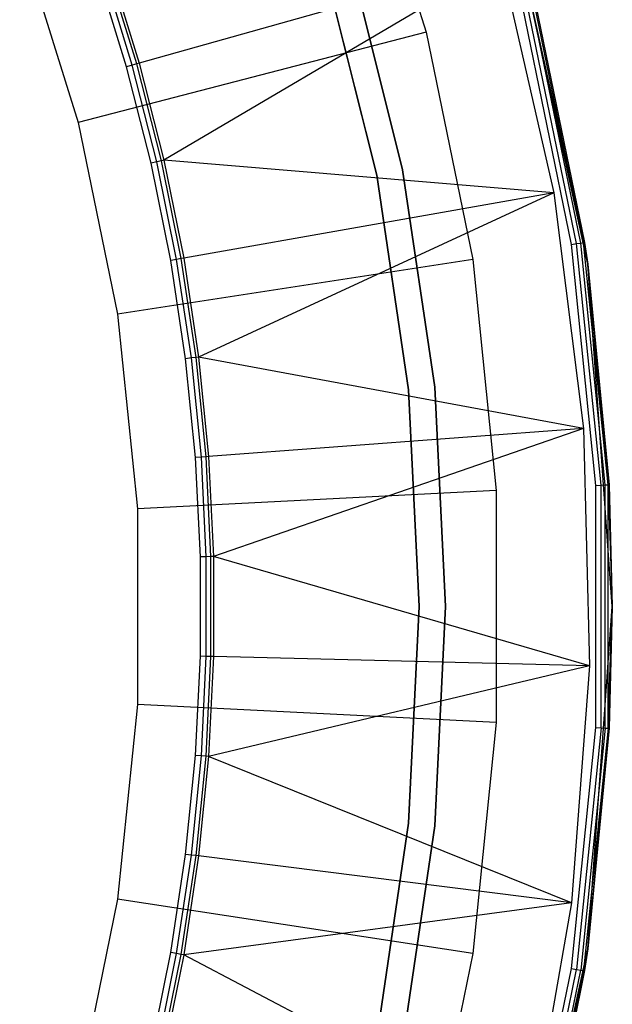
# Model space of a CAD drawing. Extents: x 0.02 to 4.27, y -2.13 to 2.13.
# Tile 11 of 13: x 3.75 to 4.27, y -0.35 to 0.52. Entities that reach past the tile are written whole.
import ezdxf

# ---------------------------------------------------------------- set-up
doc = ezdxf.new("R2010")
doc.units = 0
doc.header["$MEASUREMENT"] = 0
doc.layers.get('0').update_dxf_attribs({"color": 13, "linetype": 'CONTINUOUS'})

# ---------------------------------------------------------------- blocks, each defined once
blk = doc.blocks.new('LAMPKA_CHINSKA2_STL')
at = {"color": 0}
for p, q in [((4.04694, 0.70357, 11.06299), (4.10838, 0.50777, 11.06299)), ((4.04694, 0.70357, 11.06299), (4.10838, 0.50777, 11.06299)), ((3.74882, 0.59316, 12.55906), (3.80061, 0.42809, 12.55906)), ((3.74882, 0.59316, 12.55906), (3.80061, 0.42809, 12.55906)), ((4.24871, 0.32193, 0.22441), (4.18711, 0.59896)), ((4.24871, 0.32193, 0.22441), (4.18711, 0.59896)), ((4.25159, 0.30256), (4.18711, 0.59896)), ((4.25159, 0.30256), (4.18711, 0.59896)), ((4.17482, 0.57047, 11.06299), (3.85459, 0.48037, 12.62844)), ((4.17482, 0.57047, 11.06299), (3.85459, 0.48037, 12.62844)), ((4.17482, 0.57047, 11.06299), (3.87642, 0.39467, 12.62844)), ((4.17482, 0.57047, 11.06299), (3.87642, 0.39467, 12.62844)), ((4.01818, 0.56754, 11.34459), (4.0648, 0.38143, 11.34459)), ((4.0648, 0.38143, 11.34065), (4.01818, 0.56754, 11.34065)), ((4.01818, 0.56754, 11.34459), (4.0648, 0.38143, 11.34459)), ((4.0648, 0.38143, 11.34065), (4.01818, 0.56754, 11.34065)), ((4.04054, 0.57432, 11.26378), (4.08771, 0.38598, 11.26378)), ((4.08771, 0.38598, 11.25984), (4.04054, 0.57432, 11.25984)), ((4.17482, 0.57047, 11.06299), (4.22154, 0.36576, 11.06299)), ((4.17482, 0.57047, 11.06299), (4.22154, 0.36576, 11.06299)), ((3.84347, 0.47724, 12.6378), (3.81758, 0.5612, 12.6378)), ((3.84347, 0.47724, 12.6378), (3.81758, 0.5612, 12.6378)), ((3.84846, 0.47865, 12.6366), (3.82248, 0.56285, 12.6366)), ((3.84846, 0.47865, 12.6366), (3.82248, 0.56285, 12.6366)), ((3.85243, 0.47977, 12.63326), (3.8264, 0.56417, 12.63326)), ((3.85243, 0.47977, 12.63326), (3.8264, 0.56417, 12.63326)), ((3.82853, 0.56488, 12.62844), (3.85459, 0.48037, 12.62844)), ((3.82853, 0.56488, 12.62844), (3.85459, 0.48037, 12.62844)), ((4.24151, 0.32083, 0.23532), (4.1983, 0.53106, 0.23532)), ((4.24151, 0.32083, 0.23532), (4.1983, 0.53106, 0.23532)), ((4.24529, 0.32141, 0.23276), (4.20201, 0.53202, 0.23276)), ((4.24529, 0.32141, 0.23276), (4.20201, 0.53202, 0.23276)), ((4.24782, 0.3218, 0.22893), (4.20449, 0.53266, 0.22893)), ((4.24782, 0.3218, 0.22893), (4.20449, 0.53266, 0.22893)), ((4.20536, 0.53288, 0.22441), (4.24871, 0.32193, 0.22441)), ((4.20536, 0.53288, 0.22441), (4.24871, 0.32193, 0.22441)), ((4.23704, 0.32014, 0.23622), (4.19393, 0.52992, 0.23622)), ((4.23704, 0.32014, 0.23622), (4.19393, 0.52992, 0.23622)), ((4.10838, 0.50777, 11.06299), (3.80061, 0.42809, 12.55906)), ((4.10838, 0.50777, 11.06299), (3.80061, 0.42809, 12.55906)), ((4.10838, 0.50777, 11.06299), (4.14968, 0.30676, 11.06299)), ((4.10838, 0.50777, 11.06299), (4.14968, 0.30676, 11.06299)), ((3.85243, 0.47977, 12.63326), (3.84846, 0.47865, 12.6366)), ((3.85243, 0.47977, 12.63326), (3.84846, 0.47865, 12.6366)), ((3.85459, 0.48037, 12.62844), (3.85243, 0.47977, 12.63326)), ((3.85459, 0.48037, 12.62844), (3.85243, 0.47977, 12.63326)), ((3.87423, 0.39417, 12.63326), (3.85243, 0.47977, 12.63326)), ((3.87423, 0.39417, 12.63326), (3.85243, 0.47977, 12.63326)), ((3.85459, 0.48037, 12.62844), (3.87642, 0.39467, 12.62844)), ((3.85459, 0.48037, 12.62844), (3.87642, 0.39467, 12.62844)), ((3.84846, 0.47865, 12.6366), (3.84347, 0.47724, 12.6378)), ((3.84846, 0.47865, 12.6366), (3.84347, 0.47724, 12.6378)), ((3.86515, 0.3921, 12.6378), (3.84347, 0.47724, 12.6378)), ((3.86515, 0.3921, 12.6378), (3.84347, 0.47724, 12.6378)), ((3.8702, 0.39325, 12.6366), (3.84846, 0.47865, 12.6366)), ((3.8702, 0.39325, 12.6366), (3.84846, 0.47865, 12.6366)), ((3.80061, 0.42809, 12.55906), (3.83544, 0.25862, 12.55906)), ((3.80061, 0.42809, 12.55906), (3.83544, 0.25862, 12.55906)), ((3.8702, 0.39325, 12.6366), (3.86515, 0.3921, 12.6378)), ((3.8702, 0.39325, 12.6366), (3.86515, 0.3921, 12.6378)), ((3.88256, 0.30598, 12.6378), (3.86515, 0.3921, 12.6378)), ((3.88256, 0.30598, 12.6378), (3.86515, 0.3921, 12.6378)), ((3.87423, 0.39417, 12.63326), (3.8702, 0.39325, 12.6366)), ((3.87423, 0.39417, 12.63326), (3.8702, 0.39325, 12.6366)), ((3.88766, 0.30688, 12.6366), (3.8702, 0.39325, 12.6366)), ((3.88766, 0.30688, 12.6366), (3.8702, 0.39325, 12.6366)), ((3.87642, 0.39467, 12.62844), (3.87423, 0.39417, 12.63326)), ((3.87642, 0.39467, 12.62844), (3.87423, 0.39417, 12.63326)), ((3.89173, 0.3076, 12.63326), (3.87423, 0.39417, 12.63326)), ((3.89173, 0.3076, 12.63326), (3.87423, 0.39417, 12.63326)), ((4.22154, 0.36576, 11.06299), (3.87642, 0.39467, 12.62844)), ((3.87642, 0.39467, 12.62844), (3.89394, 0.30799, 12.62844)), ((4.22154, 0.36576, 11.06299), (3.87642, 0.39467, 12.62844)), ((3.87642, 0.39467, 12.62844), (3.89394, 0.30799, 12.62844)), ((4.08771, 0.38598, 11.26378), (4.1162, 0.19393, 11.26378)), ((4.1162, 0.19393, 11.25984), (4.08771, 0.38598, 11.25984)), ((4.0648, 0.38143, 11.34459), (4.0648, 0.38143, 11.34065)), ((4.0648, 0.38143, 11.34459), (4.09295, 0.19164, 11.34459)), ((4.09295, 0.19164, 11.34065), (4.0648, 0.38143, 11.34065)), ((4.0648, 0.38143, 11.34459), (4.0648, 0.38143, 11.34065)), ((4.0648, 0.38143, 11.34459), (4.09295, 0.19164, 11.34459)), ((4.09295, 0.19164, 11.34065), (4.0648, 0.38143, 11.34065)), ((4.22154, 0.36576, 11.06299), (3.89394, 0.30799, 12.62844)), ((4.22154, 0.36576, 11.06299), (3.89394, 0.30799, 12.62844)), ((4.22154, 0.36576, 11.06299), (3.90712, 0.22054, 12.62844)), ((4.22154, 0.36576, 11.06299), (3.90712, 0.22054, 12.62844)), ((4.22154, 0.36576, 11.06299), (4.24765, 0.1574, 11.06299)), ((4.22154, 0.36576, 11.06299), (4.24765, 0.1574, 11.06299)), ((4.23704, 0.32014, 0.23622), (4.24151, 0.32083, 0.23532)), ((4.23704, 0.32014, 0.23622), (4.24151, 0.32083, 0.23532)), ((4.2587, 0.10708, 0.23622), (4.23704, 0.32014, 0.23622)), ((4.2587, 0.10708, 0.23622), (4.23704, 0.32014, 0.23622)), ((4.24151, 0.32083, 0.23532), (4.24529, 0.32141, 0.23276)), ((4.24151, 0.32083, 0.23532), (4.24529, 0.32141, 0.23276)), ((4.26322, 0.10731, 0.23532), (4.24151, 0.32083, 0.23532)), ((4.26322, 0.10731, 0.23532), (4.24151, 0.32083, 0.23532)), ((4.24529, 0.32141, 0.23276), (4.24782, 0.3218, 0.22893)), ((4.24529, 0.32141, 0.23276), (4.24782, 0.3218, 0.22893)), ((4.26704, 0.1075, 0.23276), (4.24529, 0.32141, 0.23276)), ((4.26704, 0.1075, 0.23276), (4.24529, 0.32141, 0.23276)), ((4.24871, 0.32193, 0.22441), (4.24782, 0.3218, 0.22893)), ((4.24871, 0.32193, 0.22441), (4.24782, 0.3218, 0.22893)), ((4.24782, 0.3218, 0.22893), (4.25159, 0.30256, 0.22441)), ((4.2696, 0.10763, 0.22893), (4.24782, 0.3218, 0.22893)), ((4.2696, 0.10763, 0.22893), (4.24782, 0.3218, 0.22893)), ((4.24782, 0.3218, 0.22893), (4.25159, 0.30256, 0.22441)), ((4.24871, 0.32193, 0.22441), (4.25159, 0.30256)), ((4.24871, 0.32193, 0.22441), (4.25159, 0.30256)), ((4.24871, 0.32193, 0.22441), (4.25159, 0.30256, 0.22441)), ((4.24871, 0.32193, 0.22441), (4.25159, 0.30256, 0.22441)), ((4.14968, 0.30676, 11.06299), (3.83544, 0.25862, 12.55906)), ((4.14968, 0.30676, 11.06299), (3.83544, 0.25862, 12.55906)), ((3.88766, 0.30688, 12.6366), (3.88256, 0.30598, 12.6378)), ((3.88766, 0.30688, 12.6366), (3.88256, 0.30598, 12.6378)), ((3.89566, 0.2191, 12.6378), (3.88256, 0.30598, 12.6378)), ((3.89566, 0.2191, 12.6378), (3.88256, 0.30598, 12.6378)), ((3.89173, 0.3076, 12.63326), (3.88766, 0.30688, 12.6366)), ((3.89173, 0.3076, 12.63326), (3.88766, 0.30688, 12.6366)), ((3.9008, 0.21975, 12.6366), (3.88766, 0.30688, 12.6366)), ((3.9008, 0.21975, 12.6366), (3.88766, 0.30688, 12.6366)), ((3.89394, 0.30799, 12.62844), (3.89173, 0.3076, 12.63326)), ((3.89394, 0.30799, 12.62844), (3.89173, 0.3076, 12.63326)), ((3.90489, 0.22026, 12.63326), (3.89173, 0.3076, 12.63326)), ((3.90489, 0.22026, 12.63326), (3.89173, 0.3076, 12.63326)), ((3.89394, 0.30799, 12.62844), (3.90712, 0.22054, 12.62844)), ((3.89394, 0.30799, 12.62844), (3.90712, 0.22054, 12.62844)), ((4.14968, 0.30676, 11.06299), (4.17044, 0.10261, 11.06299)), ((4.14968, 0.30676, 11.06299), (4.17044, 0.10261, 11.06299)), ((4.25159, 0.30256), (4.2705, 0.10768, 0.22441)), ((4.27323, 0), (4.25159, 0.30256)), ((4.25159, 0.30256, 0.22441), (4.25159, 0.30256)), ((4.25159, 0.30256, 0.22441), (4.25159, 0.30256)), ((4.25159, 0.30256, 0.22441), (4.2705, 0.10768, 0.22441)), ((4.25159, 0.30256), (4.2705, 0.10768, 0.22441)), ((4.27323, 0), (4.25159, 0.30256)), ((4.2696, 0.10763, 0.22893), (4.25159, 0.30256, 0.22441)), ((4.2696, 0.10763, 0.22893), (4.25159, 0.30256, 0.22441)), ((4.25159, 0.30256, 0.22441), (4.2705, 0.10768, 0.22441)), ((3.83544, 0.25862, 12.55906), (3.85294, 0.0865, 12.55906)), ((3.83544, 0.25862, 12.55906), (3.85294, 0.0865, 12.55906)), ((3.9008, 0.21975, 12.6366), (3.89566, 0.2191, 12.6378)), ((3.9008, 0.21975, 12.6366), (3.89566, 0.2191, 12.6378)), ((3.90441, 0.13168, 12.6378), (3.89566, 0.2191, 12.6378)), ((3.90441, 0.13168, 12.6378), (3.89566, 0.2191, 12.6378)), ((3.90489, 0.22026, 12.63326), (3.9008, 0.21975, 12.6366)), ((3.90489, 0.22026, 12.63326), (3.9008, 0.21975, 12.6366)), ((3.90957, 0.13207, 12.6366), (3.9008, 0.21975, 12.6366)), ((3.90957, 0.13207, 12.6366), (3.9008, 0.21975, 12.6366)), ((3.90712, 0.22054, 12.62844), (3.90489, 0.22026, 12.63326)), ((3.90712, 0.22054, 12.62844), (3.90489, 0.22026, 12.63326)), ((3.91369, 0.13238, 12.63326), (3.90489, 0.22026, 12.63326)), ((3.91369, 0.13238, 12.63326), (3.90489, 0.22026, 12.63326)), ((4.24765, 0.1574, 11.06299), (3.90712, 0.22054, 12.62844)), ((3.90712, 0.22054, 12.62844), (3.91593, 0.13254, 12.62844)), ((4.24765, 0.1574, 11.06299), (3.90712, 0.22054, 12.62844)), ((3.90712, 0.22054, 12.62844), (3.91593, 0.13254, 12.62844)), ((4.09295, 0.19164, 11.34459), (4.09295, 0.19164, 11.34065)), ((4.09295, 0.19164, 11.34459), (4.10237, 0, 11.34459)), ((4.10237, 0, 11.34065), (4.09295, 0.19164, 11.34065)), ((4.09295, 0.19164, 11.34459), (4.09295, 0.19164, 11.34065)), ((4.09295, 0.19164, 11.34459), (4.10237, 0, 11.34459)), ((4.10237, 0, 11.34065), (4.09295, 0.19164, 11.34065)), ((4.1162, 0.19393, 11.26378), (4.12573, 0, 11.26378)), ((4.12573, 0, 11.25984), (4.1162, 0.19393, 11.25984)), ((4.24765, 0.1574, 11.06299), (3.91593, 0.13254, 12.62844)), ((4.24765, 0.1574, 11.06299), (3.91593, 0.13254, 12.62844)), ((4.24765, 0.1574, 11.06299), (3.92033, 0.04422, 12.62844)), ((4.24765, 0.1574, 11.06299), (3.92033, 0.04422, 12.62844)), ((4.24765, 0.1574, 11.06299), (4.25289, -0.05251, 11.06299)), ((4.24765, 0.1574, 11.06299), (4.25289, -0.05251, 11.06299)), ((3.90957, 0.13207, 12.6366), (3.90441, 0.13168, 12.6378)), ((3.90957, 0.13207, 12.6366), (3.90441, 0.13168, 12.6378)), ((3.90879, 0.04393, 12.6378), (3.90441, 0.13168, 12.6378)), ((3.90879, 0.04393, 12.6378), (3.90441, 0.13168, 12.6378)), ((3.91369, 0.13238, 12.63326), (3.90957, 0.13207, 12.6366)), ((3.91369, 0.13238, 12.63326), (3.90957, 0.13207, 12.6366)), ((3.91396, 0.04406, 12.6366), (3.90957, 0.13207, 12.6366)), ((3.91396, 0.04406, 12.6366), (3.90957, 0.13207, 12.6366)), ((3.91593, 0.13254, 12.62844), (3.91369, 0.13238, 12.63326)), ((3.91593, 0.13254, 12.62844), (3.91369, 0.13238, 12.63326)), ((3.91809, 0.04416, 12.63326), (3.91369, 0.13238, 12.63326)), ((3.91809, 0.04416, 12.63326), (3.91369, 0.13238, 12.63326)), ((3.91593, 0.13254, 12.62844), (3.92033, 0.04422, 12.62844)), ((3.91593, 0.13254, 12.62844), (3.92033, 0.04422, 12.62844)), ((4.2587, 0.10708, 0.23622), (4.26322, 0.10731, 0.23532)), ((4.2587, 0.10708, 0.23622), (4.26322, 0.10731, 0.23532)), ((4.2587, -0.10708, 0.23622), (4.2587, 0.10708, 0.23622)), ((4.2587, -0.10708, 0.23622), (4.2587, 0.10708, 0.23622)), ((4.26322, 0.10731, 0.23532), (4.26704, 0.1075, 0.23276)), ((4.26322, 0.10731, 0.23532), (4.26704, 0.1075, 0.23276)), ((4.26322, -0.10731, 0.23532), (4.26322, 0.10731, 0.23532)), ((4.26322, -0.10731, 0.23532), (4.26322, 0.10731, 0.23532)), ((4.26704, 0.1075, 0.23276), (4.2696, 0.10763, 0.22893)), ((4.26704, 0.1075, 0.23276), (4.2696, 0.10763, 0.22893)), ((4.26704, -0.1075, 0.23276), (4.26704, 0.1075, 0.23276)), ((4.26704, -0.1075, 0.23276), (4.26704, 0.1075, 0.23276)), ((4.2705, 0.10768, 0.22441), (4.2696, 0.10763, 0.22893)), ((4.2705, 0.10768, 0.22441), (4.2696, 0.10763, 0.22893)), ((4.2696, 0.10763, 0.22893), (4.27323, 0, 0.22441)), ((4.2696, -0.10763, 0.22893), (4.2696, 0.10763, 0.22893)), ((4.2696, -0.10763, 0.22893), (4.2696, 0.10763, 0.22893)), ((4.2696, 0.10763, 0.22893), (4.27323, 0, 0.22441)), ((4.2705, 0.10768, 0.22441), (4.27323, 0)), ((4.2705, 0.10768, 0.22441), (4.27323, 0)), ((4.2705, 0.10768, 0.22441), (4.27323, 0, 0.22441)), ((4.2705, 0.10768, 0.22441), (4.27323, 0, 0.22441)), ((4.17044, 0.10261, 11.06299), (3.85294, 0.0865, 12.55906)), ((4.17044, 0.10261, 11.06299), (3.85294, 0.0865, 12.55906)), ((4.17044, 0.10261, 11.06299), (4.17044, -0.10261, 11.06299)), ((4.17044, 0.10261, 11.06299), (4.17044, -0.10261, 11.06299)), ((3.85294, 0.0865, 12.55906), (3.85294, -0.0865, 12.55906)), ((3.85294, 0.0865, 12.55906), (3.85294, -0.0865, 12.55906)), ((3.91396, 0.04406, 12.6366), (3.90879, 0.04393, 12.6378)), ((3.91396, 0.04406, 12.6366), (3.90879, 0.04393, 12.6378)), ((3.90879, -0.04393, 12.6378), (3.90879, 0.04393, 12.6378)), ((3.90879, -0.04393, 12.6378), (3.90879, 0.04393, 12.6378)), ((3.91809, 0.04416, 12.63326), (3.91396, 0.04406, 12.6366)), ((3.91809, 0.04416, 12.63326), (3.91396, 0.04406, 12.6366)), ((3.91396, -0.04406, 12.6366), (3.91396, 0.04406, 12.6366)), ((3.91396, -0.04406, 12.6366), (3.91396, 0.04406, 12.6366)), ((3.92033, 0.04422, 12.62844), (3.91809, 0.04416, 12.63326)), ((3.92033, 0.04422, 12.62844), (3.91809, 0.04416, 12.63326)), ((3.91809, -0.04416, 12.63326), (3.91809, 0.04416, 12.63326)), ((3.91809, -0.04416, 12.63326), (3.91809, 0.04416, 12.63326)), ((4.25289, -0.05251, 11.06299), (3.92033, 0.04422, 12.62844)), ((3.92033, 0.04422, 12.62844), (3.92033, -0.04422, 12.62844)), ((4.25289, -0.05251, 11.06299), (3.92033, 0.04422, 12.62844)), ((3.92033, 0.04422, 12.62844), (3.92033, -0.04422, 12.62844)), ((4.10237, 0, 11.34459), (4.09295, -0.19164, 11.34459)), ((4.09295, -0.19164, 11.34065), (4.10237, 0, 11.34065)), ((4.10237, 0, 11.34459), (4.09295, -0.19164, 11.34459)), ((4.09295, -0.19164, 11.34065), (4.10237, 0, 11.34065)), ((4.10237, 0, 11.34459), (4.10237, 0, 11.34065)), ((4.10237, 0, 11.34459), (4.10237, 0, 11.34065)), ((4.12573, 0, 11.26378), (4.1162, -0.19393, 11.26378)), ((4.1162, -0.19393, 11.25984), (4.12573, 0, 11.25984)), ((4.25159, -0.30256), (4.27323, 0)), ((4.25159, -0.30256), (4.27323, 0)), ((4.2696, -0.10763, 0.22893), (4.27323, 0, 0.22441)), ((4.2696, -0.10763, 0.22893), (4.27323, 0, 0.22441)), ((4.27323, 0), (4.2705, -0.10768, 0.22441)), ((4.27323, 0, 0.22441), (4.2705, -0.10768, 0.22441)), ((4.27323, 0), (4.2705, -0.10768, 0.22441)), ((4.27323, 0, 0.22441), (4.2705, -0.10768, 0.22441)), ((4.27323, 0, 0.22441), (4.27323, 0)), ((4.27323, 0, 0.22441), (4.27323, 0)), ((3.90441, -0.13168, 12.6378), (3.90879, -0.04393, 12.6378)), ((3.90441, -0.13168, 12.6378), (3.90879, -0.04393, 12.6378)), ((3.91396, -0.04406, 12.6366), (3.90879, -0.04393, 12.6378)), ((3.91396, -0.04406, 12.6366), (3.90879, -0.04393, 12.6378)), ((3.90957, -0.13207, 12.6366), (3.91396, -0.04406, 12.6366)), ((3.90957, -0.13207, 12.6366), (3.91396, -0.04406, 12.6366)), ((3.91369, -0.13238, 12.63326), (3.91809, -0.04416, 12.63326)), ((3.91369, -0.13238, 12.63326), (3.91809, -0.04416, 12.63326)), ((3.91809, -0.04416, 12.63326), (3.91396, -0.04406, 12.6366)), ((3.91809, -0.04416, 12.63326), (3.91396, -0.04406, 12.6366)), ((3.92033, -0.04422, 12.62844), (3.91593, -0.13254, 12.62844)), ((3.92033, -0.04422, 12.62844), (3.91593, -0.13254, 12.62844)), ((3.92033, -0.04422, 12.62844), (3.91809, -0.04416, 12.63326)), ((3.92033, -0.04422, 12.62844), (3.91809, -0.04416, 12.63326)), ((4.25289, -0.05251, 11.06299), (3.92033, -0.04422, 12.62844)), ((4.25289, -0.05251, 11.06299), (3.92033, -0.04422, 12.62844)), ((4.25289, -0.05251, 11.06299), (3.91593, -0.13254, 12.62844)), ((4.25289, -0.05251, 11.06299), (3.91593, -0.13254, 12.62844)), ((4.25289, -0.05251, 11.06299), (4.2372, -0.26191, 11.06299)), ((4.25289, -0.05251, 11.06299), (4.2372, -0.26191, 11.06299)), ((3.85294, -0.0865, 12.55906), (3.83544, -0.25862, 12.55906)), ((3.85294, -0.0865, 12.55906), (3.83544, -0.25862, 12.55906)), ((4.17044, -0.10261, 11.06299), (3.85294, -0.0865, 12.55906)), ((4.17044, -0.10261, 11.06299), (3.85294, -0.0865, 12.55906)), ((4.17044, -0.10261, 11.06299), (4.14968, -0.30676, 11.06299)), ((4.17044, -0.10261, 11.06299), (4.14968, -0.30676, 11.06299)), ((4.23704, -0.32014, 0.23622), (4.2587, -0.10708, 0.23622)), ((4.23704, -0.32014, 0.23622), (4.2587, -0.10708, 0.23622)), ((4.26322, -0.10731, 0.23532), (4.24151, -0.32083, 0.23532)), ((4.26322, -0.10731, 0.23532), (4.24151, -0.32083, 0.23532)), ((4.26704, -0.1075, 0.23276), (4.24529, -0.32141, 0.23276)), ((4.26704, -0.1075, 0.23276), (4.24529, -0.32141, 0.23276)), ((4.2696, -0.10763, 0.22893), (4.24782, -0.3218, 0.22893)), ((4.2696, -0.10763, 0.22893), (4.24782, -0.3218, 0.22893)), ((4.2696, -0.10763, 0.22893), (4.25159, -0.30256, 0.22441)), ((4.2696, -0.10763, 0.22893), (4.25159, -0.30256, 0.22441)), ((4.2705, -0.10768, 0.22441), (4.25159, -0.30256)), ((4.2705, -0.10768, 0.22441), (4.25159, -0.30256)), ((4.2705, -0.10768, 0.22441), (4.25159, -0.30256, 0.22441)), ((4.2705, -0.10768, 0.22441), (4.25159, -0.30256, 0.22441)), ((4.2587, -0.10708, 0.23622), (4.26322, -0.10731, 0.23532)), ((4.2587, -0.10708, 0.23622), (4.26322, -0.10731, 0.23532)), ((4.26322, -0.10731, 0.23532), (4.26704, -0.1075, 0.23276)), ((4.26322, -0.10731, 0.23532), (4.26704, -0.1075, 0.23276)), ((4.26704, -0.1075, 0.23276), (4.2696, -0.10763, 0.22893)), ((4.26704, -0.1075, 0.23276), (4.2696, -0.10763, 0.22893)), ((4.2705, -0.10768, 0.22441), (4.2696, -0.10763, 0.22893)), ((4.2705, -0.10768, 0.22441), (4.2696, -0.10763, 0.22893)), ((3.89566, -0.2191, 12.6378), (3.90441, -0.13168, 12.6378)), ((3.89566, -0.2191, 12.6378), (3.90441, -0.13168, 12.6378)), ((3.9008, -0.21975, 12.6366), (3.90957, -0.13207, 12.6366)), ((3.9008, -0.21975, 12.6366), (3.90957, -0.13207, 12.6366)), ((3.90957, -0.13207, 12.6366), (3.90441, -0.13168, 12.6378)), ((3.90957, -0.13207, 12.6366), (3.90441, -0.13168, 12.6378)), ((3.90489, -0.22026, 12.63326), (3.91369, -0.13238, 12.63326)), ((3.90489, -0.22026, 12.63326), (3.91369, -0.13238, 12.63326)), ((3.91593, -0.13254, 12.62844), (3.90712, -0.22054, 12.62844)), ((3.91593, -0.13254, 12.62844), (3.90712, -0.22054, 12.62844)), ((3.91369, -0.13238, 12.63326), (3.90957, -0.13207, 12.6366)), ((3.91369, -0.13238, 12.63326), (3.90957, -0.13207, 12.6366)), ((3.91593, -0.13254, 12.62844), (3.91369, -0.13238, 12.63326)), ((3.91593, -0.13254, 12.62844), (3.91369, -0.13238, 12.63326)), ((4.2372, -0.26191, 11.06299), (3.91593, -0.13254, 12.62844)), ((4.2372, -0.26191, 11.06299), (3.91593, -0.13254, 12.62844)), ((4.09295, -0.19164, 11.34459), (4.0648, -0.38143, 11.34459)), ((4.0648, -0.38143, 11.34065), (4.09295, -0.19164, 11.34065)), ((4.09295, -0.19164, 11.34459), (4.0648, -0.38143, 11.34459)), ((4.0648, -0.38143, 11.34065), (4.09295, -0.19164, 11.34065)), ((4.1162, -0.19393, 11.26378), (4.08771, -0.38598, 11.26378)), ((4.08771, -0.38598, 11.25984), (4.1162, -0.19393, 11.25984)), ((4.09295, -0.19164, 11.34459), (4.09295, -0.19164, 11.34065)), ((4.09295, -0.19164, 11.34459), (4.09295, -0.19164, 11.34065)), ((3.88256, -0.30598, 12.6378), (3.89566, -0.2191, 12.6378)), ((3.88256, -0.30598, 12.6378), (3.89566, -0.2191, 12.6378)), ((3.88766, -0.30688, 12.6366), (3.9008, -0.21975, 12.6366)), ((3.88766, -0.30688, 12.6366), (3.9008, -0.21975, 12.6366)), ((3.89173, -0.3076, 12.63326), (3.90489, -0.22026, 12.63326)), ((3.89173, -0.3076, 12.63326), (3.90489, -0.22026, 12.63326)), ((3.90712, -0.22054, 12.62844), (3.89394, -0.30799, 12.62844)), ((3.90712, -0.22054, 12.62844), (3.89394, -0.30799, 12.62844)), ((3.9008, -0.21975, 12.6366), (3.89566, -0.2191, 12.6378)), ((3.9008, -0.21975, 12.6366), (3.89566, -0.2191, 12.6378)), ((3.90489, -0.22026, 12.63326), (3.9008, -0.21975, 12.6366)), ((3.90489, -0.22026, 12.63326), (3.9008, -0.21975, 12.6366)), ((3.90712, -0.22054, 12.62844), (3.90489, -0.22026, 12.63326)), ((3.90712, -0.22054, 12.62844), (3.90489, -0.22026, 12.63326)), ((4.2372, -0.26191, 11.06299), (3.90712, -0.22054, 12.62844)), ((4.2372, -0.26191, 11.06299), (3.90712, -0.22054, 12.62844)), ((3.83544, -0.25862, 12.55906), (3.80061, -0.42809, 12.55906)), ((3.83544, -0.25862, 12.55906), (3.80061, -0.42809, 12.55906)), ((4.14968, -0.30676, 11.06299), (3.83544, -0.25862, 12.55906)), ((4.14968, -0.30676, 11.06299), (3.83544, -0.25862, 12.55906)), ((4.2372, -0.26191, 11.06299), (3.89394, -0.30799, 12.62844)), ((4.2372, -0.26191, 11.06299), (3.89394, -0.30799, 12.62844)), ((4.2372, -0.26191, 11.06299), (4.20073, -0.4687, 11.06299)), ((4.2372, -0.26191, 11.06299), (4.20073, -0.4687, 11.06299)), ((4.18711, -0.59896), (4.25159, -0.30256)), ((4.18711, -0.59896), (4.25159, -0.30256)), ((4.25159, -0.30256), (4.20536, -0.53288, 0.22441)), ((4.25159, -0.30256), (4.20536, -0.53288, 0.22441)), ((4.25159, -0.30256, 0.22441), (4.24782, -0.3218, 0.22893)), ((4.25159, -0.30256, 0.22441), (4.24782, -0.3218, 0.22893)), ((4.25159, -0.30256), (4.24871, -0.32193, 0.22441)), ((4.25159, -0.30256, 0.22441), (4.24871, -0.32193, 0.22441)), ((4.25159, -0.30256), (4.24871, -0.32193, 0.22441)), ((4.25159, -0.30256, 0.22441), (4.24871, -0.32193, 0.22441)), ((4.25159, -0.30256, 0.22441), (4.25159, -0.30256)), ((4.25159, -0.30256, 0.22441), (4.25159, -0.30256)), ((3.86515, -0.3921, 12.6378), (3.88256, -0.30598, 12.6378)), ((3.86515, -0.3921, 12.6378), (3.88256, -0.30598, 12.6378)), ((3.8702, -0.39325, 12.6366), (3.88766, -0.30688, 12.6366)), ((3.8702, -0.39325, 12.6366), (3.88766, -0.30688, 12.6366)), ((3.87423, -0.39417, 12.63326), (3.89173, -0.3076, 12.63326)), ((3.87423, -0.39417, 12.63326), (3.89173, -0.3076, 12.63326)), ((3.89394, -0.30799, 12.62844), (3.87642, -0.39467, 12.62844)), ((3.89394, -0.30799, 12.62844), (3.87642, -0.39467, 12.62844)), ((3.88766, -0.30688, 12.6366), (3.88256, -0.30598, 12.6378)), ((3.88766, -0.30688, 12.6366), (3.88256, -0.30598, 12.6378)), ((3.89173, -0.3076, 12.63326), (3.88766, -0.30688, 12.6366)), ((3.89173, -0.3076, 12.63326), (3.88766, -0.30688, 12.6366)), ((3.89394, -0.30799, 12.62844), (3.89173, -0.3076, 12.63326)), ((3.89394, -0.30799, 12.62844), (3.89173, -0.3076, 12.63326)), ((4.20073, -0.4687, 11.06299), (3.89394, -0.30799, 12.62844)), ((4.20073, -0.4687, 11.06299), (3.89394, -0.30799, 12.62844)), ((4.14968, -0.30676, 11.06299), (4.10838, -0.50777, 11.06299)), ((4.14968, -0.30676, 11.06299), (4.10838, -0.50777, 11.06299)), ((4.19393, -0.52992, 0.23622), (4.23704, -0.32014, 0.23622)), ((4.19393, -0.52992, 0.23622), (4.23704, -0.32014, 0.23622)), ((4.1983, -0.53106, 0.23532), (4.24151, -0.32083, 0.23532)), ((4.1983, -0.53106, 0.23532), (4.24151, -0.32083, 0.23532)), ((4.20201, -0.53202, 0.23276), (4.24529, -0.32141, 0.23276)), ((4.20201, -0.53202, 0.23276), (4.24529, -0.32141, 0.23276)), ((4.20449, -0.53266, 0.22893), (4.24782, -0.3218, 0.22893)), ((4.20449, -0.53266, 0.22893), (4.24782, -0.3218, 0.22893)), ((4.24871, -0.32193, 0.22441), (4.20536, -0.53288, 0.22441)), ((4.24871, -0.32193, 0.22441), (4.20536, -0.53288, 0.22441)), ((4.23704, -0.32014, 0.23622), (4.24151, -0.32083, 0.23532)), ((4.23704, -0.32014, 0.23622), (4.24151, -0.32083, 0.23532)), ((4.24151, -0.32083, 0.23532), (4.24529, -0.32141, 0.23276)), ((4.24151, -0.32083, 0.23532), (4.24529, -0.32141, 0.23276)), ((4.24529, -0.32141, 0.23276), (4.24782, -0.3218, 0.22893)), ((4.24529, -0.32141, 0.23276), (4.24782, -0.3218, 0.22893)), ((4.24782, -0.3218, 0.22893), (4.24871, -0.32193, 0.22441)), ((4.24782, -0.3218, 0.22893), (4.24871, -0.32193, 0.22441))]:
    blk.add_line(p, q, dxfattribs=at)

msp = doc.modelspace()

# ---------------------------------------------------------------- block references
at = {"color": 0}
msp.add_blockref('LAMPKA_CHINSKA2_STL', (0, 0), dxfattribs=at)

doc.saveas('drawing.dxf')
